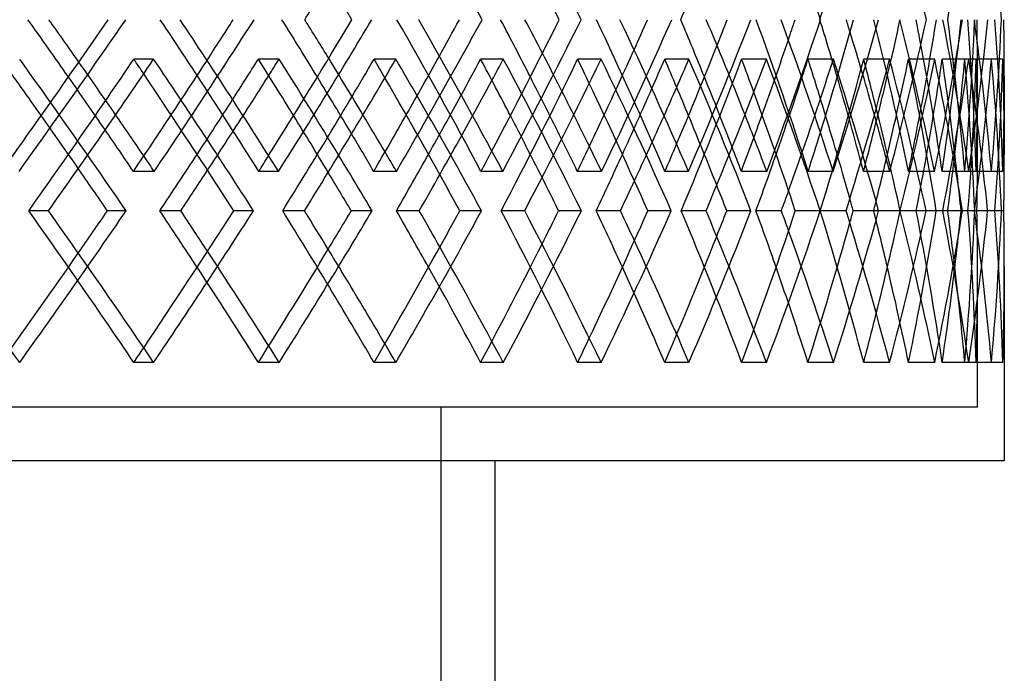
# Model space of a CAD drawing. Header units: millimetres. Extents: x -448 to 448, y -205 to 383.
# Tile 11 of 15: x 211 to 302, y -48 to 13. Entities that reach past the tile are written whole.
import ezdxf

# ---------------------------------------------------------------- set-up
doc = ezdxf.new("R2010")
doc.units = ezdxf.units.MM
doc.layers.add('HIDDEN', color=7, linetype='Continuous')
doc.layers.add('THICK', color=7, linetype='Continuous')

msp = doc.modelspace()

# ---------------------------------------------------------------- linework, layer by layer
at = {"layer": 'HIDDEN'}
for p, q in [((223.195, 9.486), (221.35, 9.486)), ((234.898, 9.486), (232.957, 9.486)), ((245.777, 9.486), (243.746, 9.486)), ((255.793, 9.486), (253.679, 9.486)), ((264.91, 9.486), (262.72, 9.486)), ((273.096, 9.486), (270.839, 9.486)), ((280.324, 9.486), (278.007, 9.486)), ((286.566, 9.486), (284.198, 9.486)), ((291.802, 9.486), (289.391, 9.486)), ((296.013, 9.486), (293.567, 9.486)), ((299.185, 9.486), (296.712, 9.486)), ((301.305, 9.486), (298.815, 9.486)), ((302.367, 9.486), (299.868, 9.486)), ((300, 0.596), (300, 7.957)), ((223.253, -0.986), (221.309, -0.986)), ((234.844, -0.986), (232.996, -0.986)), ((245.828, -0.986), (243.71, -0.986)), ((255.746, -0.986), (253.711, -0.986)), ((264.952, -0.986), (262.691, -0.986)), ((273.059, -0.986), (270.866, -0.986)), ((280.356, -0.986), (277.984, -0.986)), ((286.538, -0.986), (284.218, -0.986)), ((291.825, -0.986), (289.375, -0.986)), ((295.995, -0.986), (293.58, -0.986)), ((299.198, -0.986), (296.703, -0.986)), ((301.297, -0.986), (298.82, -0.986)), ((302.37, -0.986), (299.866, -0.986)), ((213.397, -4.667), (211.551, -4.667)), ((220.631, -4.667), (218.887, -4.667)), ((237.257, -4.667), (235.224, -4.667)), ((243.559, -4.667), (241.615, -4.667)), ((257.787, -4.667), (255.595, -4.667)), ((263.068, -4.667), (260.951, -4.667)), ((274.698, -4.667), (272.378, -4.667)), ((278.884, -4.667), (276.624, -4.667)), ((287.752, -4.667), (285.338, -4.667)), ((290.785, -4.667), (288.414, -4.667)), ((296.767, -4.667), (294.292, -4.667)), ((298.604, -4.667), (296.155, -4.667)), ((299.718, -4.667), (298.471, -4.667)), ((301.617, -4.667), (299.115, -4.667)), ((302.232, -4.667), (299.739, -4.667)), ((301.617, -4.667), (299.954, -4.667)), ((300, -23), (300, -9.929)), ((223.195, -18.819), (221.35, -18.819)), ((234.898, -18.819), (232.957, -18.819)), ((245.777, -18.819), (243.746, -18.819)), ((255.793, -18.819), (253.679, -18.819)), ((264.91, -18.819), (262.72, -18.819)), ((273.096, -18.819), (270.839, -18.819)), ((280.324, -18.819), (278.007, -18.819)), ((286.566, -18.819), (284.198, -18.819)), ((291.802, -18.819), (289.391, -18.819)), ((296.013, -18.819), (293.567, -18.819)), ((299.185, -18.819), (296.712, -18.819)), ((301.305, -18.819), (298.815, -18.819)), ((302.367, -18.819), (299.868, -18.819)), ((300, -23), (-300, -23)), ((250, -205), (250, -23))]:
    msp.add_line(p, q, dxfattribs=at)
for centre, major_axis, ratio, start_param, end_param in [((0, 9.486), (264.91, -264.91), 0.551299, 1.079124, 1.125943), ((0, 9.486), (245.777, -245.777), 0.717525, 0.960573, 1.007393), ((0, 9.486), (234.898, -234.898), 0.811421, 0.901298, 0.948117), ((0, 9.486), (227.253, 227.253), 0.861799, -0.847223, -0.800013), ((0, 16.847), (273.096, 273.096), 0.476369, -1.185219, -1.138399), ((0, 16.847), (274.544, -274.544), 0.440502, 1.096389, 1.1436), ((0, 16.847), (264.91, 264.91), 0.551299, -1.125943, -1.079124), ((0, 16.847), (266.897, -266.897), 0.513264, 1.037114, 1.084324), ((0, 16.847), (258.313, -258.313), 0.590599, 0.977839, 1.025049), ((0, 16.847), (255.793, 255.793), 0.631298, -1.066668, -1.019849), ((0, 16.847), (248.822, -248.822), 0.673551, 0.918563, 0.965774), ((0, 16.847), (245.777, 245.777), 0.717525, -1.007393, -0.960573), ((0, 16.847), (238.456, -238.456), 0.76341, 0.859288, 0.906498), ((0, 16.847), (232.957, 232.957), 0.811421, -0.931042, -0.901654), ((0, 16.847), (234.898, 234.898), 0.811421, -0.948117, -0.901298), ((0, 16.847), (221.35, 221.35), 0.914818, -0.889334, -0.842124), ((0, -18.819), (223.195, -223.195), 0.914818, 0.888842, 0.935791), ((0, 16.847), (227.253, -227.253), 0.861799, 0.800013, 0.847223), ((0, -18.819), (227.253, 227.253), 0.861799, -0.800013, -0.753377), ((0, -18.819), (215.252, 215.252), 0.970793, -0.740737, -0.693394), ((0, 16.847), (223.195, 223.195), 0.914818, -0.888842, -0.842023), ((0, 16.847), (215.252, -215.252), 0.970793, 0.770579, 0.787948), ((0, -18.819), (217.046, 217.046), 0.970793, -0.74123, -0.69428), ((0, -18.819), (234.898, -234.898), 0.811421, 0.965591, 0.991224), ((0, 16.847), (243.746, 243.746), 0.717525, -0.990318, -0.966952), ((0, 16.847), (253.679, 253.679), 0.631298, -1.049593, -1.029325), ((0, -18.819), (245.777, -245.777), 0.717525, 1.024866, 1.046339), ((0, 9.486), (280.324, -280.324), 0.405559, 1.138704, 1.185507), ((0, 9.486), (274.544, 274.544), 0.440502, -1.203062, -1.155869), ((0, -18.819), (273.096, -273.096), 0.476369, 1.202692, 1.219034), ((0, 9.486), (274.544, -274.544), 0.440502, 1.151314, 1.155869), ((0, 16.847), (270.839, 270.839), 0.476369, -1.168144, -1.151158), ((0, 9.486), (273.096, 273.096), 0.476369, -1.131324, -1.126231), ((0, 9.486), (273.096, -273.096), 0.476369, 1.079429, 1.126231), ((0, 9.486), (266.897, 266.897), 0.513264, -1.143787, -1.096594), ((0, -18.819), (264.91, -264.91), 0.551299, 1.143417, 1.160916), ((0, 9.486), (266.897, -266.897), 0.513264, 1.090787, 1.096594), ((0, 16.847), (262.72, 262.72), 0.551299, -1.108868, -1.090532), ((0, 9.486), (264.91, 264.91), 0.551299, -1.073502, -1.066956), ((0, 9.486), (258.313, 258.313), 0.590599, -1.084511, -1.037318), ((0, 9.486), (264.91, -264.91), 0.551299, 1.020153, 1.066956), ((0, -18.819), (255.793, -255.793), 0.631298, 1.084141, 1.103226), ((0, 9.486), (258.313, -258.313), 0.590599, 1.02976, 1.037318), ((0, 9.486), (255.793, 255.793), 0.631298, -1.016356, -1.007681), ((0, 9.486), (248.822, 248.822), 0.673551, -1.025236, -0.978043), ((0, 9.486), (255.793, -255.793), 0.631298, 0.960878, 1.007681), ((0, 9.486), (248.822, -248.822), 0.673551, 0.967768, 0.978043), ((0, 9.486), (238.456, 238.456), 0.76341, -0.965961, -0.918768), ((0, 9.486), (245.777, 245.777), 0.717525, -0.960629, -0.948405), ((0, 9.486), (245.777, -245.777), 0.717525, 0.901603, 0.948405), ((0, 9.486), (238.456, -238.456), 0.76341, 0.903517, 0.918768), ((0, 9.486), (232.957, 232.957), 0.811421, -0.918768, -0.88913), ((0, 9.486), (234.898, 234.898), 0.811421, -0.935757, -0.88913), ((0, 9.486), (232.957, -232.957), 0.811421, 0.841937, 0.88913), ((0, 9.486), (227.253, 227.253), 0.861799, -0.906685, -0.859492), ((0, 9.486), (234.898, -234.898), 0.811421, 0.842327, 0.88913), ((0, 9.486), (227.253, -227.253), 0.861799, 0.831567, 0.859492), ((0, 9.486), (221.35, 221.35), 0.914818, -0.859492, -0.829855), ((0, 9.486), (221.35, -221.35), 0.914818, 0.782662, 0.829855), ((0, 9.486), (215.252, 215.252), 0.970793, -0.84741, -0.800217), ((0, 9.486), (223.195, 223.195), 0.914818, -0.876657, -0.829855), ((0, 9.486), (215.252, -215.252), 0.970793, 0.770579, 0.800217), ((0, 9.486), (223.195, -223.195), 0.914818, 0.783052, 0.829855), ((0, -18.819), (270.839, -270.839), 0.476369, 1.198606, 1.215144), ((0, -18.819), (262.72, -262.72), 0.551299, 1.138129, 1.155869), ((0, -18.819), (253.679, -253.679), 0.631298, 1.077195, 1.096594), ((0, -18.819), (243.746, -243.746), 0.717525, 1.015392, 1.037318), ((0, 9.486), (243.746, 243.746), 0.717525, -0.978043, -0.954297), ((0, -18.819), (232.957, -232.957), 0.811421, 0.951628, 0.978043), ((0, -18.819), (221.35, -221.35), 0.914818, 0.889334, 0.918768), ((0, 16.847), (215.252, -215.252), 0.970793, 0.740737, 0.770579), ((0, 16.847), (217.046, -217.046), 0.970793, 0.74123, 0.770579), ((0, 9.486), (253.679, 253.679), 0.631298, -1.037318, -1.016854), ((0, 9.486), (270.839, 270.839), 0.476369, -1.155869, -1.138815), ((0, 9.486), (262.72, 262.72), 0.551299, -1.096594, -1.078144), ((0, -18.819), (238.456, 238.456), 0.76341, -0.859288, -0.839727), ((0, 9.486), (278.007, -278.007), 0.405559, 1.151453, 1.167931), ((0, 9.486), (273.096, 273.096), 0.476369, -1.160542, -1.143696), ((0, 9.486), (270.839, -270.839), 0.476369, 1.091011, 1.108655), ((0, 9.486), (264.91, 264.91), 0.551299, -1.102607, -1.08442), ((0, 9.486), (262.72, -262.72), 0.551299, 1.030138, 1.04938), ((0, 9.486), (255.793, 255.793), 0.631298, -1.045249, -1.025145), ((0, 9.486), (253.679, -253.679), 0.631298, 0.968457, 0.990105), ((0, 9.486), (245.777, 245.777), 0.717525, -0.98905, -0.96587), ((0, 9.486), (243.746, -243.746), 0.717525, 0.904992, 0.930829), ((0, -18.819), (234.898, -234.898), 0.811421, 0.948117, 0.963496), ((0, -18.819), (245.777, -245.777), 0.717525, 1.007393, 1.017832), ((0, -18.819), (248.822, 248.822), 0.673551, -0.918563, -0.906482), ((0, -18.819), (255.793, -255.793), 0.631298, 1.066668, 1.074411), ((0, -18.819), (258.313, 258.313), 0.590599, -0.977839, -0.969337), ((0, -18.819), (273.096, -273.096), 0.476369, 1.185219, 1.189982), ((0, -18.819), (274.544, 274.544), 0.440502, -1.096389, -1.091501), ((0, -18.819), (264.91, -264.91), 0.551299, 1.125943, 1.131949), ((0, -18.819), (266.897, 266.897), 0.513264, -1.037114, -1.03076), ((0, 9.486), (215.252, -215.252), 0.970793, 0.753024, 0.770579), ((0, -18.819), (280.324, 280.324), 0.405559, -1.185507, -1.138704), ((0, -18.819), (274.544, -274.544), 0.440502, 1.155869, 1.203062), ((0, -18.819), (273.096, 273.096), 0.476369, -1.126231, -1.079429), ((0, -18.819), (266.897, -266.897), 0.513264, 1.096594, 1.143787), ((0, -18.819), (258.313, -258.313), 0.590599, 1.037318, 1.084511), ((0, -18.819), (264.91, 264.91), 0.551299, -1.066956, -1.020153), ((0, -18.819), (248.822, -248.822), 0.673551, 0.978043, 1.025236), ((0, -18.819), (255.793, 255.793), 0.631298, -1.007681, -0.960878), ((0, -18.819), (238.456, -238.456), 0.76341, 0.918768, 0.965961), ((0, -18.819), (245.777, 245.777), 0.717525, -0.948405, -0.901603), ((0, -18.819), (234.898, -234.898), 0.811421, 0.88913, 0.935757), ((0, -18.819), (232.957, 232.957), 0.811421, -0.88913, -0.841937), ((0, -18.819), (227.253, -227.253), 0.861799, 0.859492, 0.906685), ((0, -18.819), (234.898, 234.898), 0.811421, -0.88913, -0.842327), ((0, -18.819), (221.35, 221.35), 0.914818, -0.829855, -0.782662), ((0, -18.819), (215.252, -215.252), 0.970793, 0.800217, 0.84741), ((0, -18.819), (223.195, -223.195), 0.914818, 0.829855, 0.876657), ((0, -18.819), (215.252, 215.252), 0.970793, -0.770579, -0.753024), ((0, -18.819), (223.195, 223.195), 0.914818, -0.829855, -0.783052), ((0, -18.819), (243.746, 243.746), 0.717525, -0.948405, -0.904992), ((0, -18.819), (253.679, 253.679), 0.631298, -1.007681, -0.968457), ((0, -18.819), (245.777, -245.777), 0.717525, 0.948405, 0.98905), ((0, -18.819), (270.839, 270.839), 0.476369, -1.126231, -1.091011), ((0, -18.819), (264.91, -264.91), 0.551299, 1.066956, 1.102607), ((0, -18.819), (262.72, 262.72), 0.551299, -1.066956, -1.030138), ((0, -18.819), (255.793, -255.793), 0.631298, 1.007681, 1.045249), ((0, -18.819), (280.324, -280.324), 0.405559, 1.185507, 1.218803), ((0, -18.819), (278.007, 278.007), 0.405559, -1.185507, -1.151453), ((0, -18.819), (273.096, -273.096), 0.476369, 1.126231, 1.160542), ((0, -18.819), (270.839, -270.839), 0.476369, 1.126231, 1.155869), ((0, -18.819), (262.72, -262.72), 0.551299, 1.066956, 1.096594), ((0, -18.819), (253.679, -253.679), 0.631298, 1.007681, 1.037318), ((0, -18.819), (243.746, -243.746), 0.717525, 0.948405, 0.978043), ((0, -18.819), (232.957, -232.957), 0.811421, 0.88913, 0.918768), ((0, -18.819), (221.35, -221.35), 0.914818, 0.829855, 0.859492), ((0, -18.819), (215.252, 215.252), 0.970793, -0.800217, -0.770579), ((0, -18.819), (227.253, 227.253), 0.861799, -0.859492, -0.831567), ((0, -18.819), (238.456, 238.456), 0.76341, -0.918768, -0.903517), ((0, -18.819), (248.822, 248.822), 0.673551, -0.978043, -0.967768), ((0, -18.819), (266.897, 266.897), 0.513264, -1.096594, -1.090787), ((0, -18.819), (258.313, 258.313), 0.590599, -1.037318, -1.02976), ((0, -18.819), (274.544, 274.544), 0.440502, -1.155869, -1.151314)]:
    msp.add_ellipse(centre, major_axis=major_axis, ratio=ratio, start_param=start_param, end_param=end_param, dxfattribs=at)
at = {"layer": 'THICK'}
for p, q in [((302.5, 7.883), (302.5, 0.522)), ((225.724, -4.667), (223.78, -4.667)), ((232.503, -4.667), (230.656, -4.667)), ((247.958, -4.667), (245.841, -4.667)), ((253.759, -4.667), (251.725, -4.667)), ((266.711, -4.667), (264.451, -4.667)), ((271.453, -4.667), (269.261, -4.667)), ((281.72, -4.667), (279.349, -4.667)), ((285.336, -4.667), (283.016, -4.667)), ((292.774, -4.667), (290.325, -4.667)), ((295.213, -4.667), (292.799, -4.667)), ((298.471, -4.667), (297.226, -4.667)), ((300.947, -4.667), (298.471, -4.667)), ((302.455, -4.667), (301.617, -4.667)), ((302.5, -9.855), (302.5, -28)), ((302.5, -28), (-302.5, -28)), ((255, -28), (255, -160))]:
    msp.add_line(p, q, dxfattribs=at)
for centre, major_axis, ratio, start_param, end_param in [((0, 45.153), (269.121, -269.121), 0.513264, 0.990657, 1.037606), ((0, 45.153), (229.147, -229.147), 0.861799, 0.753556, 0.800505), ((0, 45.153), (274.544, -274.544), 0.440502, 1.049046, 1.091501), ((0, 45.153), (266.897, -266.897), 0.513264, 0.989771, 1.03076), ((0, 45.153), (243.746, 243.746), 0.717525, -1.055228, -1.037318), ((0, 45.153), (232.957, 232.957), 0.811421, -0.995953, -0.978043), ((0, 45.153), (264.91, 264.91), 0.551299, -1.172893, -1.160916), ((0, -18.819), (281.226, 281.226), 0.371447, -1.151867, -1.108321), ((0, -18.819), (283.569, 283.569), 0.371447, -1.156157, -1.109208), ((0, -18.819), (270.839, -270.839), 0.476369, 1.215144, 1.233054), ((0, -18.819), (273.096, -273.096), 0.476369, 1.219034, 1.232168), ((0, 16.847), (276.832, -276.832), 0.440502, 1.096882, 1.143701), ((0, 16.847), (270.839, 270.839), 0.476369, -1.151158, -1.138501), ((0, -18.819), (274.544, 274.544), 0.440502, -1.091501, -1.049046), ((0, -18.819), (276.832, 276.832), 0.440502, -1.096882, -1.049932), ((0, -18.819), (262.72, -262.72), 0.551299, 1.155869, 1.173779), ((0, -18.819), (264.91, -264.91), 0.551299, 1.160916, 1.172893), ((0, 16.847), (269.121, -269.121), 0.513264, 1.037606, 1.084426), ((0, 16.847), (262.72, 262.72), 0.551299, -1.090532, -1.079225), ((0, -18.819), (266.897, 266.897), 0.513264, -1.03076, -0.989771), ((0, -18.819), (253.679, -253.679), 0.631298, 1.096594, 1.114504), ((0, -18.819), (269.121, 269.121), 0.513264, -1.037606, -0.990657), ((0, -18.819), (255.793, -255.793), 0.631298, 1.103226, 1.113617), ((0, 16.847), (260.466, -260.466), 0.590599, 0.978331, 1.02515), ((0, 16.847), (253.679, 253.679), 0.631298, -1.029325, -1.01995), ((0, -18.819), (258.313, 258.313), 0.590599, -0.969337, -0.930495), ((0, -18.819), (243.746, -243.746), 0.717525, 1.037318, 1.055228), ((0, -18.819), (260.466, 260.466), 0.590599, -0.978331, -0.931382), ((0, -18.819), (245.777, -245.777), 0.717525, 1.046339, 1.054342), ((0, 16.847), (250.895, -250.895), 0.673551, 0.919056, 0.965875), ((0, 16.847), (243.746, 243.746), 0.717525, -0.966952, -0.960675), ((0, -18.819), (232.957, -232.957), 0.811421, 0.978043, 0.995953), ((0, -18.819), (248.822, 248.822), 0.673551, -0.906482, -0.87122), ((0, -18.819), (250.895, 250.895), 0.673551, -0.919056, -0.872106), ((0, -18.819), (234.898, -234.898), 0.811421, 0.991224, 0.995067), ((0, 16.847), (240.443, -240.443), 0.76341, 0.85978, 0.9066), ((0, 16.847), (232.957, 232.957), 0.811421, -0.901654, -0.901399), ((0, -18.819), (221.35, -221.35), 0.914818, 0.918768, 0.936678), ((0, -18.819), (238.456, 238.456), 0.76341, -0.839727, -0.811945), ((0, -18.819), (240.443, 240.443), 0.76341, -0.85978, -0.812831), ((0, 16.847), (229.147, -229.147), 0.861799, 0.800505, 0.847324), ((0, -18.819), (227.253, 227.253), 0.861799, -0.753377, -0.752669), ((0, -18.819), (229.147, 229.147), 0.861799, -0.800505, -0.753556), ((0, 16.847), (217.046, -217.046), 0.970793, 0.770579, 0.788049), ((0, 9.486), (278.007, -278.007), 0.405559, 1.167931, 1.185507), ((0, 9.486), (276.832, 276.832), 0.440502, -1.202672, -1.155869), ((0, 9.486), (276.832, -276.832), 0.440502, 1.109066, 1.155869), ((0, 9.486), (270.839, 270.839), 0.476369, -1.138815, -1.126231), ((0, 9.486), (270.839, -270.839), 0.476369, 1.108655, 1.126231), ((0, 9.486), (269.121, 269.121), 0.513264, -1.143396, -1.096594), ((0, 9.486), (269.121, -269.121), 0.513264, 1.049791, 1.096594), ((0, 9.486), (262.72, 262.72), 0.551299, -1.078144, -1.066956), ((0, 9.486), (262.72, -262.72), 0.551299, 1.04938, 1.066956), ((0, 9.486), (260.466, 260.466), 0.590599, -1.084121, -1.037318), ((0, 9.486), (260.466, -260.466), 0.590599, 0.990516, 1.037318), ((0, 9.486), (253.679, 253.679), 0.631298, -1.016854, -1.007681), ((0, 9.486), (253.679, -253.679), 0.631298, 0.990105, 1.007681), ((0, 9.486), (250.895, 250.895), 0.673551, -1.024846, -0.978043), ((0, 9.486), (250.895, -250.895), 0.673551, 0.93124, 0.978043), ((0, 9.486), (243.746, 243.746), 0.717525, -0.954297, -0.948405), ((0, 9.486), (243.746, -243.746), 0.717525, 0.930829, 0.948405), ((0, 9.486), (240.443, 240.443), 0.76341, -0.96557, -0.918768), ((0, 9.486), (240.443, -240.443), 0.76341, 0.871965, 0.918768), ((0, 9.486), (229.147, 229.147), 0.861799, -0.906295, -0.859492), ((0, 9.486), (229.147, -229.147), 0.861799, 0.81269, 0.859492), ((0, 9.486), (217.046, 217.046), 0.970793, -0.84702, -0.800217), ((0, 9.486), (217.046, -217.046), 0.970793, 0.770579, 0.800217), ((0, 9.486), (274.544, -274.544), 0.440502, 1.108676, 1.151314), ((0, 9.486), (273.096, 273.096), 0.476369, -1.143696, -1.131324), ((0, 9.486), (266.897, -266.897), 0.513264, 1.049401, 1.090787), ((0, 9.486), (264.91, 264.91), 0.551299, -1.08442, -1.073502), ((0, 9.486), (258.313, -258.313), 0.590599, 0.990125, 1.02976), ((0, 9.486), (255.793, 255.793), 0.631298, -1.025145, -1.016356), ((0, 9.486), (248.822, -248.822), 0.673551, 0.93085, 0.967768), ((0, 9.486), (245.777, 245.777), 0.717525, -0.96587, -0.960629), ((0, 9.486), (238.456, -238.456), 0.76341, 0.871575, 0.903517), ((0, -18.819), (273.096, -273.096), 0.476369, 1.189982, 1.202692), ((0, 16.847), (270.839, 270.839), 0.476369, -1.185711, -1.168144), ((0, -18.819), (264.91, -264.91), 0.551299, 1.131949, 1.143417), ((0, 16.847), (262.72, 262.72), 0.551299, -1.126436, -1.108868), ((0, -18.819), (255.793, -255.793), 0.631298, 1.074411, 1.084141), ((0, 16.847), (253.679, 253.679), 0.631298, -1.06716, -1.049593), ((0, 16.847), (243.746, 243.746), 0.717525, -1.007885, -0.990318), ((0, -18.819), (245.777, -245.777), 0.717525, 1.017832, 1.024866), ((0, 16.847), (232.957, 232.957), 0.811421, -0.94861, -0.931042), ((0, -18.819), (234.898, -234.898), 0.811421, 0.963496, 0.965591), ((0, -18.819), (270.839, -270.839), 0.476369, 1.185711, 1.198606), ((0, -18.819), (262.72, -262.72), 0.551299, 1.126436, 1.138129), ((0, -18.819), (253.679, -253.679), 0.631298, 1.06716, 1.077195), ((0, -18.819), (243.746, -243.746), 0.717525, 1.007885, 1.015392), ((0, 9.486), (227.253, -227.253), 0.861799, 0.812299, 0.831567), ((0, 9.486), (270.839, 270.839), 0.476369, -1.173424, -1.155869), ((0, 9.486), (262.72, 262.72), 0.551299, -1.114149, -1.096594), ((0, 9.486), (253.679, 253.679), 0.631298, -1.054874, -1.037318), ((0, 9.486), (243.746, 243.746), 0.717525, -0.995598, -0.978043), ((0, 9.486), (232.957, 232.957), 0.811421, -0.936323, -0.918768), ((0, 9.486), (221.35, 221.35), 0.914818, -0.877048, -0.859492), ((0, 9.486), (217.046, -217.046), 0.970793, 0.753414, 0.770579), ((0, 9.486), (278.007, -278.007), 0.405559, 1.138314, 1.151453), ((0, 9.486), (273.096, 273.096), 0.476369, -1.173034, -1.160542), ((0, -18.819), (232.957, -232.957), 0.811421, 0.94861, 0.951628), ((0, 9.486), (270.839, -270.839), 0.476369, 1.079038, 1.091011), ((0, 9.486), (264.91, 264.91), 0.551299, -1.113759, -1.102607), ((0, 9.486), (262.72, -262.72), 0.551299, 1.019763, 1.030138), ((0, 9.486), (255.793, 255.793), 0.631298, -1.054483, -1.045249), ((0, 9.486), (253.679, -253.679), 0.631298, 0.960488, 0.968457), ((0, 9.486), (245.777, 245.777), 0.717525, -0.995208, -0.98905), ((0, 9.486), (243.746, -243.746), 0.717525, 0.901212, 0.904992), ((0, -18.819), (276.832, -276.832), 0.440502, 1.155869, 1.202672), ((0, -18.819), (278.007, 278.007), 0.405559, -1.151453, -1.138314), ((0, -18.819), (274.544, 274.544), 0.440502, -1.151314, -1.108676), ((0, -18.819), (276.832, 276.832), 0.440502, -1.155869, -1.109066), ((0, -18.819), (270.839, -270.839), 0.476369, 1.155869, 1.173424), ((0, -18.819), (273.096, -273.096), 0.476369, 1.160542, 1.173034), ((0, -18.819), (269.121, -269.121), 0.513264, 1.096594, 1.143396), ((0, -18.819), (270.839, 270.839), 0.476369, -1.091011, -1.079038), ((0, -18.819), (266.897, 266.897), 0.513264, -1.090787, -1.049401), ((0, -18.819), (269.121, 269.121), 0.513264, -1.096594, -1.049791), ((0, -18.819), (262.72, -262.72), 0.551299, 1.096594, 1.114149), ((0, -18.819), (264.91, -264.91), 0.551299, 1.102607, 1.113759), ((0, -18.819), (260.466, -260.466), 0.590599, 1.037318, 1.084121), ((0, -18.819), (262.72, 262.72), 0.551299, -1.030138, -1.019763), ((0, -18.819), (258.313, 258.313), 0.590599, -1.02976, -0.990125), ((0, -18.819), (253.679, -253.679), 0.631298, 1.037318, 1.054874), ((0, -18.819), (260.466, 260.466), 0.590599, -1.037318, -0.990516), ((0, -18.819), (255.793, -255.793), 0.631298, 1.045249, 1.054483), ((0, -18.819), (250.895, -250.895), 0.673551, 0.978043, 1.024846), ((0, -18.819), (253.679, 253.679), 0.631298, -0.968457, -0.960488), ((0, -18.819), (248.822, 248.822), 0.673551, -0.967768, -0.93085), ((0, -18.819), (243.746, -243.746), 0.717525, 0.978043, 0.995598), ((0, -18.819), (250.895, 250.895), 0.673551, -0.978043, -0.93124), ((0, -18.819), (245.777, -245.777), 0.717525, 0.98905, 0.995208), ((0, -18.819), (240.443, -240.443), 0.76341, 0.918768, 0.96557), ((0, -18.819), (243.746, 243.746), 0.717525, -0.904992, -0.901212), ((0, -18.819), (232.957, -232.957), 0.811421, 0.918768, 0.936323), ((0, -18.819), (238.456, 238.456), 0.76341, -0.903517, -0.871575), ((0, -18.819), (240.443, 240.443), 0.76341, -0.918768, -0.871965), ((0, 9.486), (234.898, 234.898), 0.811421, -0.935933, -0.935757), ((0, -18.819), (234.898, -234.898), 0.811421, 0.935757, 0.935933), ((0, -18.819), (229.147, -229.147), 0.861799, 0.859492, 0.906295), ((0, -18.819), (221.35, -221.35), 0.914818, 0.859492, 0.877048), ((0, -18.819), (227.253, 227.253), 0.861799, -0.831567, -0.812299), ((0, -18.819), (229.147, 229.147), 0.861799, -0.859492, -0.81269), ((0, -18.819), (217.046, -217.046), 0.970793, 0.800217, 0.84702), ((0, -18.819), (217.046, 217.046), 0.970793, -0.770579, -0.753414), ((0, -18.819), (217.046, 217.046), 0.970793, -0.800217, -0.770579)]:
    msp.add_ellipse(centre, major_axis=major_axis, ratio=ratio, start_param=start_param, end_param=end_param, dxfattribs=at)

doc.saveas('drawing.dxf')
